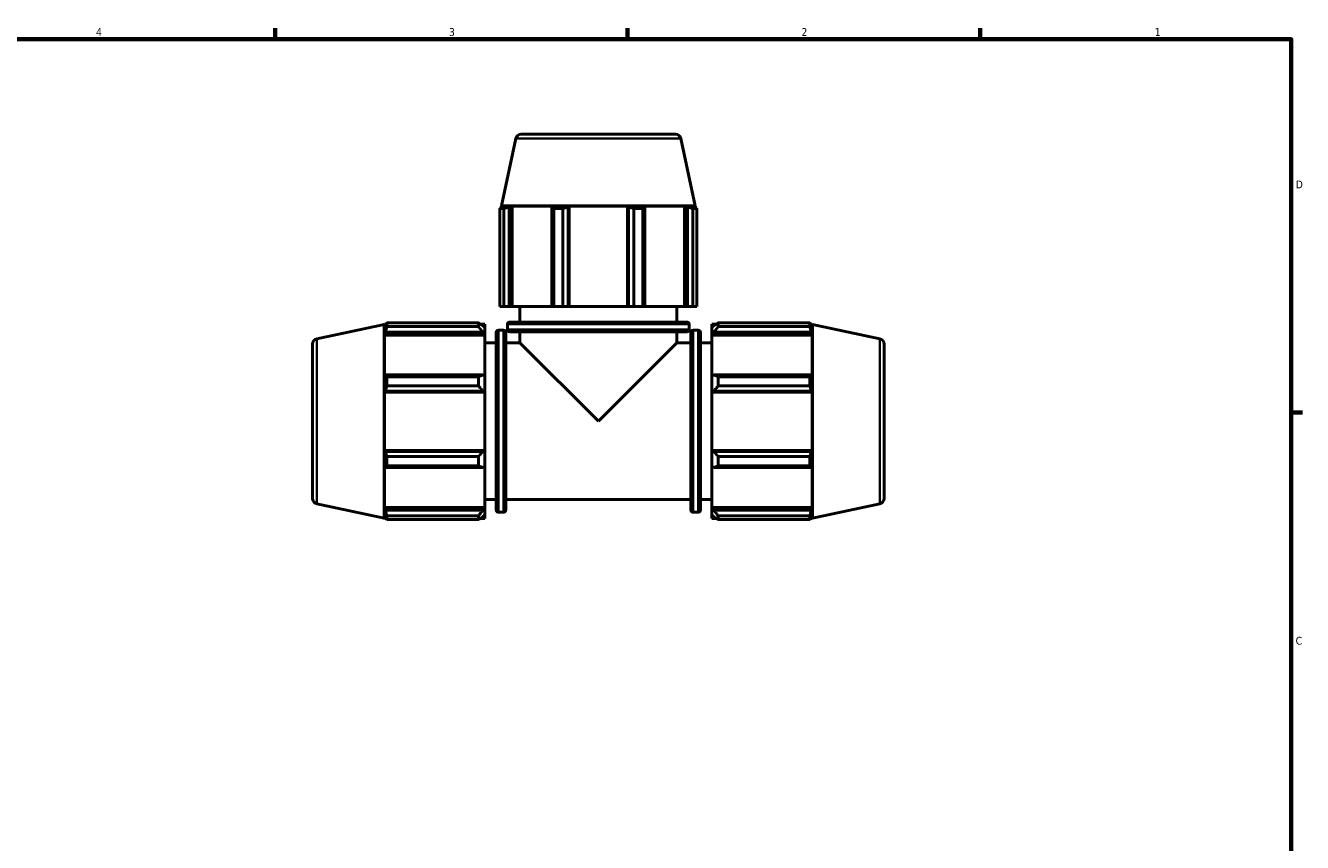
# Model space of a CAD drawing. Header units: inches. Extents: x 0.1 to 63.5, y -23.5 to 45.1.
# Tile 5 of 7: x 18.2 to 33.6, y 11.3 to 21.2. Entities that reach past the tile are written whole.
import ezdxf

# ---------------------------------------------------------------- set-up
doc = ezdxf.new("R2010")
doc.units = ezdxf.units.IN
doc.header["$MEASUREMENT"] = 0
for name, color, linetype, lineweight in [('Border (ANSI)', 7, 'Continuous', 70), ('Visible (ANSI)', 7, 'Continuous', 50), ('Visible Narrow (ANSI)', 7, 'Continuous', 35)]:
    doc.layers.add(name, color=color, linetype=linetype, lineweight=lineweight)
doc.styles.add('Note Text (ANSI)', font='tahoma.ttf')

# ---------------------------------------------------------------- blocks, each defined once
blk = doc.blocks.new('Borders Default Border')
at = {"layer": 'Border (ANSI)'}
for p, q in [((21.25, 21), (21.25, 21.134)), ((25.5, 21), (25.5, 21.134)), ((29.75, 21), (29.75, 21.134)), ((33.5, 16.5), (33.634, 16.5))]:
    blk.add_line(p, q, dxfattribs=at)
at = {"layer": 'Border (ANSI)', "flags": 128}
blk.add_lwpolyline([(0.5, 1), (0.5, 21), (33.5, 21), (33.5, 1), (0.5, 1)], dxfattribs=at)
at = {"layer": 'Border (ANSI)', "color": 5, "true_color": 0x0000ff, "char_height": 0.0945, "attachment_point": 7, "style": 'Note Text (ANSI)'}
for s, insert in [('4', (19.092, 21.04)), ('3', (23.346, 21.038)), ('2', (27.596, 21.04)), ('1', (31.854, 21.04)), ('D', (33.553, 19.203)), ('C', (33.552, 13.701))]:
    blk.add_mtext(s, dxfattribs=dict(at, insert=insert))

msp = doc.modelspace()

# ---------------------------------------------------------------- linework, layer by layer
at = {"layer": 'Visible (ANSI)'}
for p, q in [((24.2167, 19.856), (26.077, 19.856)), ((24.1525, 19.804), (23.9797, 18.991)), ((26.1412, 19.804), (26.314, 18.991)), ((24.0068, 18.9608), (23.9613, 18.9608)), ((23.9613, 17.78), (23.9613, 18.9608)), ((23.9797, 18.991), (23.9751, 18.9894)), ((24.0293, 18.9894), (23.9751, 18.9894)), ((23.9751, 18.9679), (23.9751, 18.9894)), ((26.314, 18.991), (23.9797, 18.991)), ((24.0293, 18.9894), (23.9932, 18.9772)), ((24.0068, 18.9608), (24.0068, 17.78)), ((24.0739, 18.9772), (24.1075, 18.9894)), ((24.0739, 17.78), (24.0739, 18.9772)), ((24.1075, 17.78), (24.1075, 18.9894)), ((24.6058, 18.9894), (24.1075, 18.9894)), ((24.6058, 18.9894), (24.5883, 18.9772)), ((24.5883, 18.9772), (24.5883, 17.78)), ((24.7202, 18.9608), (24.6102, 18.9608)), ((24.6102, 17.78), (24.6102, 18.9608)), ((24.7202, 18.9608), (24.7202, 17.78)), ((24.7831, 18.9772), (24.7945, 18.9894)), ((24.7831, 17.78), (24.7831, 18.9772)), ((24.7945, 17.78), (24.7945, 18.9894)), ((25.4992, 18.9894), (24.7945, 18.9894)), ((25.4992, 17.78), (25.4992, 18.9894)), ((25.4992, 18.9894), (25.5106, 18.9772)), ((25.5106, 18.9772), (25.5106, 17.78)), ((25.6835, 18.9608), (25.5735, 18.9608)), ((25.5735, 17.78), (25.5735, 18.9608)), ((25.6835, 18.9608), (25.6835, 17.78)), ((25.7054, 18.9772), (25.6879, 18.9894)), ((26.1863, 18.9894), (25.6879, 18.9894)), ((25.7054, 17.78), (25.7054, 18.9772)), ((26.1863, 17.78), (26.1863, 18.9894)), ((26.1863, 18.9894), (26.2198, 18.9772)), ((26.2198, 18.9772), (26.2198, 17.78)), ((26.3005, 18.9772), (26.2644, 18.9894)), ((26.3187, 18.9894), (26.2644, 18.9894)), ((26.3324, 18.9608), (26.2869, 18.9608)), ((26.2869, 17.78), (26.2869, 18.9608)), ((26.314, 18.991), (26.3187, 18.9894)), ((26.3187, 18.9679), (26.3187, 18.9894)), ((26.3324, 18.9608), (26.3324, 17.78)), ((24.0068, 17.78), (23.9613, 17.78)), ((24.0068, 17.78), (24.0739, 17.78)), ((24.1075, 17.78), (24.0739, 17.78)), ((24.1075, 17.78), (24.5883, 17.78)), ((24.2019, 17.5908), (24.2019, 17.78)), ((24.5883, 17.78), (24.6102, 17.78)), ((24.7202, 17.78), (24.6102, 17.78)), ((24.7202, 17.78), (24.7831, 17.78)), ((24.7945, 17.78), (24.7831, 17.78)), ((24.7945, 17.78), (25.4992, 17.78)), ((25.5106, 17.78), (25.4992, 17.78)), ((25.5106, 17.78), (25.5735, 17.78)), ((25.6835, 17.78), (25.5735, 17.78)), ((25.6835, 17.78), (25.7054, 17.78)), ((25.7054, 17.78), (26.1863, 17.78)), ((26.0919, 17.5908), (26.0919, 17.78)), ((26.2198, 17.78), (26.1863, 17.78)), ((26.2198, 17.78), (26.2869, 17.78)), ((26.3324, 17.78), (26.2869, 17.78)), ((21.7538, 17.3903), (22.5669, 17.5631)), ((22.5669, 17.5631), (22.5684, 17.5678)), ((22.5669, 17.5631), (22.5669, 15.2288)), ((22.5684, 17.5678), (22.5684, 17.5135)), ((22.5899, 17.5678), (22.5684, 17.5678)), ((22.5807, 17.5496), (22.5684, 17.5135)), ((22.597, 17.5815), (23.7023, 17.5815)), ((22.597, 17.5815), (22.597, 17.536)), ((23.7023, 17.536), (23.7023, 17.5815)), ((23.7779, 17.5678), (23.7242, 17.5678)), ((23.7779, 17.5255), (23.7527, 17.5496)), ((23.7779, 17.5255), (23.7779, 17.5678)), ((24.0507, 17.5016), (24.0507, 17.5645)), ((24.0769, 17.5908), (26.2168, 17.5908)), ((26.2431, 17.5016), (26.2431, 17.5645)), ((26.5159, 17.5678), (26.5159, 17.5255)), ((26.5159, 17.5678), (26.5695, 17.5678)), ((26.5411, 17.5496), (26.5159, 17.5255)), ((26.5915, 17.5815), (26.5915, 17.536)), ((26.5915, 17.5815), (27.6967, 17.5815)), ((27.6967, 17.536), (27.6967, 17.5815)), ((27.7038, 17.5678), (27.7253, 17.5678)), ((27.7253, 17.5135), (27.7131, 17.5496)), ((27.7253, 17.5135), (27.7253, 17.5678)), ((27.7269, 17.5631), (27.7253, 17.5678)), ((27.7269, 15.2288), (27.7269, 17.5631)), ((28.5399, 17.3903), (27.7269, 17.5631)), ((22.5684, 17.4354), (22.5807, 17.4689)), ((22.5684, 17.4354), (22.5684, 16.937)), ((23.7779, 17.4354), (22.5684, 17.4354)), ((22.5807, 17.4689), (23.7527, 17.4689)), ((23.7023, 17.536), (22.597, 17.536)), ((23.7527, 17.4689), (23.7779, 17.4465)), ((23.7779, 17.5255), (23.7779, 17.4465)), ((23.7779, 17.4465), (23.7779, 17.4354)), ((23.7779, 16.9429), (23.7779, 17.4354)), ((23.9159, 15.326), (23.9159, 17.4659)), ((24.005, 17.4922), (23.9421, 17.4922)), ((24.0312, 17.4659), (24.0312, 15.326)), ((26.2168, 17.4754), (24.0769, 17.4754)), ((24.2019, 17.341), (24.2019, 17.4754)), ((26.0919, 17.341), (26.0919, 17.4754)), ((26.2625, 15.326), (26.2625, 17.4659)), ((26.2887, 17.4922), (26.3516, 17.4922)), ((26.3779, 17.4659), (26.3779, 15.326)), ((26.5159, 17.4465), (26.5159, 17.5255)), ((26.5159, 17.4465), (26.5411, 17.4689)), ((26.5159, 17.4354), (26.5159, 17.4465)), ((26.5159, 17.4354), (26.5159, 16.9429)), ((26.5159, 17.4354), (27.7253, 17.4354)), ((26.5411, 17.4689), (27.7131, 17.4689)), ((27.6967, 17.536), (26.5915, 17.536)), ((27.7131, 17.4689), (27.7253, 17.4354)), ((27.7253, 16.937), (27.7253, 17.4354)), ((21.7019, 15.4658), (21.7019, 17.3261)), ((23.9159, 17.341), (23.7779, 17.341)), ((24.2019, 17.341), (24.0312, 17.341)), ((24.2019, 17.341), (25.1469, 16.396)), ((25.1469, 16.396), (26.0919, 17.341)), ((26.2625, 17.341), (26.0919, 17.341)), ((26.3779, 17.341), (26.5159, 17.341)), ((28.5919, 17.3261), (28.5919, 15.4658)), ((22.5807, 16.9545), (22.5684, 16.937)), ((23.7527, 16.9545), (22.5807, 16.9545)), ((22.597, 16.9326), (23.7023, 16.9326)), ((22.597, 16.9326), (22.597, 16.8226)), ((23.7023, 16.8226), (23.7023, 16.9326)), ((23.7779, 16.9429), (23.7527, 16.9545)), ((23.7779, 16.9429), (23.7779, 16.7521)), ((26.5411, 16.9545), (26.5159, 16.9429)), ((26.5159, 16.7521), (26.5159, 16.9429)), ((27.7131, 16.9545), (26.5411, 16.9545)), ((26.5915, 16.9326), (26.5915, 16.8226)), ((26.5915, 16.9326), (27.6967, 16.9326)), ((27.6967, 16.8226), (27.6967, 16.9326)), ((27.7253, 16.937), (27.7131, 16.9545)), ((23.7023, 16.8226), (22.597, 16.8226)), ((27.6967, 16.8226), (26.5915, 16.8226)), ((22.5684, 16.7483), (22.5807, 16.7597)), ((22.5684, 16.7483), (22.5684, 16.0436)), ((23.7779, 16.7483), (22.5684, 16.7483)), ((22.5807, 16.7597), (23.7527, 16.7597)), ((23.7527, 16.7597), (23.7779, 16.7521)), ((23.7779, 16.7521), (23.7779, 16.7483)), ((23.7779, 16.0436), (23.7779, 16.7483)), ((26.5159, 16.7521), (26.5411, 16.7597)), ((26.5159, 16.7483), (26.5159, 16.7521)), ((26.5159, 16.7483), (26.5159, 16.0436)), ((26.5159, 16.7483), (27.7253, 16.7483)), ((26.5411, 16.7597), (27.7131, 16.7597)), ((27.7131, 16.7597), (27.7253, 16.7483)), ((27.7253, 16.0436), (27.7253, 16.7483)), ((22.5807, 16.0322), (22.5684, 16.0436)), ((23.7779, 16.0436), (22.5684, 16.0436)), ((23.7527, 16.0322), (22.5807, 16.0322)), ((23.7779, 16.0398), (23.7527, 16.0322)), ((23.7779, 16.0436), (23.7779, 16.0398)), ((23.7779, 16.0398), (23.7779, 15.8491)), ((26.5159, 16.0398), (26.5159, 16.0436)), ((26.5159, 16.0436), (27.7253, 16.0436)), ((26.5411, 16.0322), (26.5159, 16.0398)), ((26.5159, 15.8491), (26.5159, 16.0398)), ((27.7131, 16.0322), (26.5411, 16.0322)), ((27.7253, 16.0436), (27.7131, 16.0322)), ((22.5684, 15.8549), (22.5684, 15.3566)), ((22.5684, 15.8549), (22.5807, 15.8374)), ((22.597, 15.9693), (23.7023, 15.9693)), ((22.597, 15.9693), (22.597, 15.8593)), ((23.7023, 15.8593), (22.597, 15.8593)), ((23.7023, 15.8593), (23.7023, 15.9693)), ((26.5915, 15.9693), (26.5915, 15.8593)), ((26.5915, 15.9693), (27.6967, 15.9693)), ((27.6967, 15.8593), (26.5915, 15.8593)), ((27.6967, 15.8593), (27.6967, 15.9693)), ((27.7131, 15.8374), (27.7253, 15.8549)), ((27.7253, 15.3566), (27.7253, 15.8549)), ((22.5807, 15.8374), (23.7527, 15.8374)), ((23.7527, 15.8374), (23.7779, 15.8491)), ((23.7779, 15.3566), (23.7779, 15.8491)), ((26.5159, 15.8491), (26.5411, 15.8374)), ((26.5159, 15.8491), (26.5159, 15.3566)), ((26.5411, 15.8374), (27.7131, 15.8374)), ((21.7538, 15.4017), (22.5669, 15.2288)), ((23.9159, 15.451), (23.7779, 15.451)), ((26.2625, 15.451), (24.0312, 15.451)), ((26.3779, 15.451), (26.5159, 15.451)), ((28.5399, 15.4017), (27.7269, 15.2288)), ((22.5807, 15.323), (22.5684, 15.3566)), ((23.7779, 15.3566), (22.5684, 15.3566)), ((22.5684, 15.2784), (22.5684, 15.2242)), ((22.5684, 15.2784), (22.5807, 15.2423)), ((23.7527, 15.323), (22.5807, 15.323)), ((22.597, 15.256), (23.7023, 15.256)), ((22.597, 15.256), (22.597, 15.2104)), ((23.7023, 15.2104), (23.7023, 15.256)), ((23.7779, 15.3454), (23.7527, 15.323)), ((23.7527, 15.2423), (23.7779, 15.2664)), ((23.7779, 15.3566), (23.7779, 15.3454)), ((23.7779, 15.3454), (23.7779, 15.2664)), ((23.7779, 15.2242), (23.7779, 15.2664)), ((24.005, 15.2998), (23.9421, 15.2998)), ((26.2887, 15.2998), (26.3516, 15.2998)), ((26.5159, 15.3454), (26.5159, 15.3566)), ((26.5159, 15.3566), (27.7253, 15.3566)), ((26.5159, 15.2664), (26.5159, 15.3454)), ((26.5411, 15.323), (26.5159, 15.3454)), ((26.5159, 15.2664), (26.5411, 15.2423)), ((26.5159, 15.2664), (26.5159, 15.2242)), ((27.7131, 15.323), (26.5411, 15.323)), ((26.5915, 15.256), (26.5915, 15.2104)), ((26.5915, 15.256), (27.6967, 15.256)), ((27.6967, 15.2104), (27.6967, 15.256)), ((27.7253, 15.3566), (27.7131, 15.323)), ((27.7131, 15.2423), (27.7253, 15.2784)), ((27.7253, 15.2242), (27.7253, 15.2784)), ((22.5669, 15.2288), (22.5684, 15.2242)), ((22.5899, 15.2242), (22.5684, 15.2242)), ((23.7023, 15.2104), (22.597, 15.2104)), ((23.7779, 15.2242), (23.7242, 15.2242)), ((26.5159, 15.2242), (26.5695, 15.2242)), ((27.6967, 15.2104), (26.5915, 15.2104)), ((27.7038, 15.2242), (27.7253, 15.2242)), ((27.7269, 15.2288), (27.7253, 15.2242))]:
    msp.add_line(p, q, dxfattribs=at)
for centre, radius, start, end in [((24.2167, 19.7904), 0.0656, 90, 168), ((26.077, 19.7904), 0.0656, 12, 90), ((24.0769, 17.5645), 0.0262, 90, 180), ((26.2168, 17.5645), 0.0262, 0, 90), ((23.9421, 17.4659), 0.0262, 90, 180), ((24.005, 17.4659), 0.0262, 0, 90), ((24.0769, 17.5016), 0.0262, 180, 270), ((26.2168, 17.5016), 0.0262, 270, 0), ((26.2887, 17.4659), 0.0262, 90, 180), ((26.3516, 17.4659), 0.0262, 0, 90), ((21.7674, 17.3261), 0.0656, 102, 180), ((28.5263, 17.3261), 0.0656, 0, 78), ((21.7674, 15.4658), 0.0656, 180, 258), ((28.5263, 15.4658), 0.0656, 282, 0), ((23.9421, 15.326), 0.0262, 180, 270), ((24.005, 15.326), 0.0262, 270, 0), ((26.2887, 15.326), 0.0262, 180, 270), ((26.3516, 15.326), 0.0262, 270, 0)]:
    msp.add_arc(centre, radius, start, end, dxfattribs=at)
for points, weights in [([(23.9613, 18.9608), (23.9776, 18.9693), (23.9932, 18.9772)], [1, 1.00078063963, 1.00074428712]), ([(24.0739, 18.9772), (24.0411, 18.9693), (24.0068, 18.9608)], [1.00074428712, 1.00078063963, 1]), ([(24.6102, 18.9608), (24.599, 18.9693), (24.5883, 18.9772)], [1, 1.00078063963, 1.00074428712]), ([(24.7831, 18.9772), (24.7523, 18.9693), (24.7202, 18.9608)], [1.00074428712, 1.00078063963, 1]), ([(25.5735, 18.9608), (25.5414, 18.9693), (25.5106, 18.9772)], [1, 1.00078063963, 1.00074428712]), ([(25.7054, 18.9772), (25.6947, 18.9693), (25.6835, 18.9608)], [1.00074428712, 1.00078063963, 1]), ([(26.2869, 18.9608), (26.2526, 18.9693), (26.2198, 18.9772)], [1, 1.00078063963, 1.00074428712]), ([(26.3005, 18.9772), (26.3161, 18.9693), (26.3324, 18.9608)], [1.00074428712, 1.00078063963, 1]), ([(22.5807, 17.5496), (22.5885, 17.5652), (22.597, 17.5815)], [1.00074428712, 1.00078063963, 1]), ([(23.7527, 17.5496), (23.7285, 17.5652), (23.7023, 17.5815)], [1.00606114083, 1.011591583, 1.01632209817]), ([(26.5915, 17.5815), (26.5652, 17.5652), (26.5411, 17.5496)], [1.01632209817, 1.011591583, 1.00606114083]), ([(27.6967, 17.5815), (27.7052, 17.5652), (27.7131, 17.5496)], [1, 1.00078063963, 1.00074428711]), ([(22.597, 17.536), (22.5885, 17.5017), (22.5807, 17.4689)], [1, 1.00078063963, 1.00074428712]), ([(23.7023, 17.536), (23.7285, 17.5017), (23.7527, 17.4689)], [1.01632209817, 1.011591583, 1.00606114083]), ([(26.5411, 17.4689), (26.5652, 17.5017), (26.5915, 17.536)], [1.00606114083, 1.011591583, 1.01632209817]), ([(27.7131, 17.4689), (27.7052, 17.5017), (27.6967, 17.536)], [1.00074428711, 1.00078063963, 1]), ([(22.5807, 16.9545), (22.5885, 16.9438), (22.597, 16.9326)], [1.00074428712, 1.00078063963, 1]), ([(23.7527, 16.9545), (23.7285, 16.9438), (23.7023, 16.9326)], [1.00606114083, 1.011591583, 1.01632209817]), ([(26.5915, 16.9326), (26.5652, 16.9438), (26.5411, 16.9545)], [1.01632209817, 1.011591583, 1.00606114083]), ([(27.6967, 16.9326), (27.7052, 16.9438), (27.7131, 16.9545)], [1, 1.00078063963, 1.00074428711]), ([(22.597, 16.8226), (22.5885, 16.7905), (22.5807, 16.7597)], [1, 1.00078063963, 1.00074428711]), ([(23.7023, 16.8226), (23.7285, 16.7905), (23.7527, 16.7597)], [1.01632209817, 1.011591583, 1.00606114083]), ([(26.5411, 16.7597), (26.5652, 16.7905), (26.5915, 16.8226)], [1.00606114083, 1.011591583, 1.01632209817]), ([(27.7131, 16.7597), (27.7052, 16.7905), (27.6967, 16.8226)], [1.00074428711, 1.00078063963, 1]), ([(22.5807, 16.0322), (22.5885, 16.0014), (22.597, 15.9693)], [1.00074428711, 1.00078063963, 1]), ([(23.7527, 16.0322), (23.7285, 16.0014), (23.7023, 15.9693)], [1.00606114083, 1.011591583, 1.01632209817]), ([(26.5915, 15.9693), (26.5652, 16.0014), (26.5411, 16.0322)], [1.01632209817, 1.011591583, 1.00606114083]), ([(27.6967, 15.9693), (27.7052, 16.0014), (27.7131, 16.0322)], [1, 1.00078063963, 1.00074428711]), ([(22.597, 15.8593), (22.5885, 15.8482), (22.5807, 15.8374)], [1, 1.00078063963, 1.00074428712]), ([(23.7023, 15.8593), (23.7285, 15.8482), (23.7527, 15.8374)], [1.01632209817, 1.011591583, 1.00606114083]), ([(26.5411, 15.8374), (26.5652, 15.8482), (26.5915, 15.8593)], [1.00606114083, 1.011591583, 1.01632209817]), ([(27.7131, 15.8374), (27.7052, 15.8482), (27.6967, 15.8593)], [1.00074428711, 1.00078063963, 1]), ([(22.5807, 15.323), (22.5885, 15.2902), (22.597, 15.256)], [1.00074428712, 1.00078063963, 1]), ([(22.597, 15.2104), (22.5885, 15.2267), (22.5807, 15.2423)], [1, 1.00078063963, 1.00074428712]), ([(23.7527, 15.323), (23.7285, 15.2902), (23.7023, 15.256)], [1.00606114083, 1.011591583, 1.01632209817]), ([(23.7023, 15.2104), (23.7285, 15.2267), (23.7527, 15.2423)], [1.01632209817, 1.011591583, 1.00606114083]), ([(26.5915, 15.256), (26.5652, 15.2902), (26.5411, 15.323)], [1.01632209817, 1.011591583, 1.00606114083]), ([(26.5411, 15.2423), (26.5652, 15.2267), (26.5915, 15.2104)], [1.00606114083, 1.011591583, 1.01632209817]), ([(27.6967, 15.256), (27.7052, 15.2902), (27.7131, 15.323)], [1, 1.00078063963, 1.00074428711]), ([(27.7131, 15.2423), (27.7052, 15.2267), (27.6967, 15.2104)], [1.00074428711, 1.00078063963, 1])]:
    msp.add_rational_spline(points, weights, degree=2, dxfattribs=at)
at = {"layer": 'Visible Narrow (ANSI)'}
for p, q in [((26.1289, 19.804), (24.1648, 19.804)), ((26.2296, 17.5645), (24.0641, 17.5645)), ((23.9421, 17.4787), (23.9421, 15.3133)), ((24.005, 15.3133), (24.005, 17.4787)), ((24.0641, 17.5016), (26.2296, 17.5016)), ((26.2887, 17.4787), (26.2887, 15.3133)), ((26.3516, 15.3133), (26.3516, 17.4787)), ((21.7538, 17.378), (21.7538, 15.4139)), ((28.5399, 15.4139), (28.5399, 17.378))]:
    msp.add_line(p, q, dxfattribs=at)

# ---------------------------------------------------------------- block references
msp.add_blockref('Borders Default Border', (0, 0))

doc.saveas('drawing.dxf')
